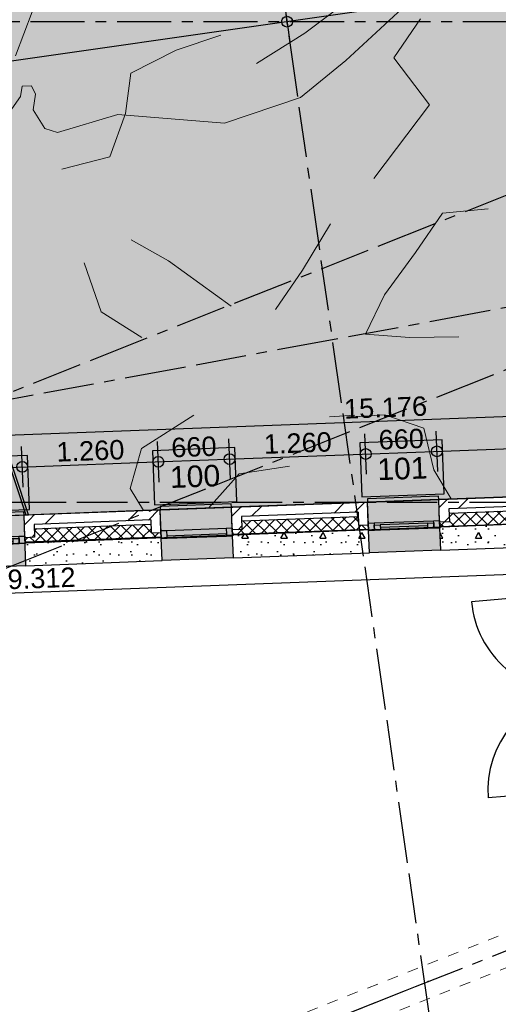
# Model space of a CAD drawing. Extents: x 856 to 5197, y -207 to 263.
# Tile 183 of 225: x 1079.4 to 1083.83, y 29.98 to 39.09. Entities that reach past the tile are written whole.
import ezdxf

# ---------------------------------------------------------------- set-up
doc = ezdxf.new("R2010")
doc.units = 0
doc.header["$MEASUREMENT"] = 0
for name, pattern in [('B0304', [0.6, 0.5, -0.05, 0, -0.05]), ('B0702', [0.11737, 0.07812, -0.03925]), ('B0805', [1.366667, 0.566667, -0.1, 0.033333, -0.1, 0.466667, -0.1])]:
    doc.linetypes.add(name, pattern=pattern)
for name, color, linetype in [('00 BEBOUWING', 7, 'Continuous'), ('00 TERREIN', 7, 'Continuous'), ('21 Buitenwanden', 7, 'Continuous'), ('22 Niet Constr Binnenwanden', 7, 'Continuous'), ('23 Vloeren', 7, 'Continuous'), ('28 Draagconstructies', 7, 'Continuous'), ('A Lijn doorsnede', 7, 'Continuous'), ('A Stramien', 7, 'Continuous'), ('T Tekst_dim 1_ 100', 7, 'Continuous'), ('Window Markers', 7, 'Continuous')]:
    doc.layers.add(name, color=color, linetype=linetype)
doc.styles.add('GENERATED_STYLE_3', font='Arial')
doc.styles.get("Standard").update_dxf_attribs({"font": 'txt', "bigfont": 'BIGFONT.SHX'})
doc.dimstyles.new('GENERATED_STYLE__1', dxfattribs={"dimtxt": 0.18, "dimasz": 0.19, "dimexe": 0.18, "dimexo": 0, "dimgap": 0.09, "dimtad": 1, "dimdec": 0, "dimlfac": 1000, "dimzin": 0, "dimdsep": 46, "dimtxsty": 'Standard', "dimblk": 'ARROWHEAD_7', "dimblk1": 'ARROWHEAD_7', "dimblk2": 'ARROWHEAD_7', "dimcen": 0.09, "dimclrd": 7, "dimclre": 7, "dimclrt": 7, "dimadec": 1, "dimazin": 0, "dimtfac": 1, "dimtdec": 4, "dimtmove": 0, "dimatfit": 3, "dimfxl": 0, "dimtolj": 1, "dimtzin": 0, "dimarcsym": 0})
doc.dimstyles.new('GENERATED_STYLE__5', dxfattribs={"dimtxt": 0.25, "dimasz": 0.19, "dimexe": 0.18, "dimexo": 0, "dimgap": 0.09, "dimtad": 1, "dimdec": 0, "dimlfac": 1000, "dimzin": 0, "dimdsep": 46, "dimtxsty": 'Standard', "dimblk": 'ARROWHEAD_7', "dimblk1": 'ARROWHEAD_7', "dimblk2": 'ARROWHEAD_7', "dimcen": 0.09, "dimclrd": 7, "dimclre": 7, "dimclrt": 7, "dimadec": 1, "dimazin": 0, "dimtfac": 1, "dimtdec": 4, "dimtmove": 0, "dimatfit": 3, "dimfxl": 0, "dimtolj": 1, "dimtzin": 0, "dimarcsym": 0})
pattern_1 = [(45, (988.21373, 0), (-0.4596194, 0.4596194), []), (45, (988.1218, 0.0919), (-0.4596194, 0.4596194), [])]
pattern_2 = [(0, (988.21373, 0), (0, 0.6235383), [0.06, -0.3]), (0, (988.39373, 0.3118), (0, 0.6235383), [0.06, -0.3]), (60, (988.21373, 0), (-0.54, 0.311769), [0.06, -0.3]), (60, (988.57373, 0), (-0.54, 0.311769), [0.06, -0.3]), (120, (988.27373, 0), (0.54, 0.311769), [0.06, -0.3]), (120, (988.63373, 0), (0.54, 0.311769), [0.06, -0.3]), (0, (988.21373, 0.06), (0, 0.12), [0, -0.12, 0, -0.18]), (45, (988.27373, 0.06), (-0.08485282, 0.08485282), [0, -0.09, 0, -0.15])]
pattern_3 = [(45, (988.21373, 0), (-0.05303301, 0.05303301), []), (135, (988.21373, 0), (0.05303301, 0.05303301), [])]

# ---------------------------------------------------------------- blocks, each defined once
blk = doc.blocks.new('SLAB_173_3', base_point=(1049.1188, 43.3491))
at = {"layer": '00 TERREIN', "linetype": 'Continuous', "lineweight": 0}
h = blk.add_hatch(dxfattribs=at)
h.set_pattern_fill('16_Grind_0003', color=252, style=0, pattern_type=2)
h.set_pattern_definition([(-52.8577, (1056.153, 50.3236), (5.20153, 3.93993), [0.71487, -3.57435]), (-52.8577, (1060.049, 50.584), (5.20153, 3.93993), [0.71487, -3.57435]), (3.8244, (1056.153, 50.3236), (-1.28396, 7.09862), [0.65073, -3.25364]), (3.8244, (1058.743, 46.9045), (-1.28396, 7.09862), [0.65073, -3.25364]), (70.4603, (1056.585, 49.754), (-6.4855, 3.1587), [0.65073, -3.25364]), (70.4603, (1059.175, 46.335), (-6.4855, 3.1587), [0.65073, -3.25364]), (-52.8577, (1056.6537, 50.7027), (1.001036, 0.75824), [0, -1.429741, 0, -2.144611]), (-11.5638, (1057.0853, 50.1329), (0.097413, 1.342047), [0, -1.009183, 0, -1.681972])])
h.paths.add_polyline_path([(1049.1188, 43.3491), (1056.2737, 25.3361), (1072.4184, 31.6957), (1072.4184, 32.6093), (1072.1784, 32.6093), (1072.1784, 33.1493), (1075.2254, 34.3511), (1078.6209, 34.4785), (1066.3132, 71.8035), (1099.5584, 79.0521), (1109.6539, 70.2408, -0.255208), (1138.2137, 84.2609), (1136.8218, 91.5367), (1160.4202, 110.3395), (1167.1528, 84.8299), (1192.1105, 111.5726), (1173.7235, 145.6291), (1129.9394, 108.581), (1121.682, 101.9354), (1115.314, 97.6983), (1109.0702, 93.5553), (1101.9158, 90.8725), (1090.6563, 89.2665), (1084.0175, 90.4624), (1075.6185, 88.3594), (1064.0213, 83.3424), (1052.7564, 67.5101)], flags=0)
blk = doc.blocks.new('SLAB_128_3', base_point=(1198.0661, 100.5417))
at = {"layer": '00 TERREIN', "linetype": 'Continuous', "lineweight": 0}
blk.add_hatch(color=254, dxfattribs=at).paths.add_polyline_path([(1198.0661, 100.5417), (1174.4518, 92.6509), (1160.391, 77.2809), (1159.791, 77.7933), (1166.2695, 85.042), (1159.9596, 108.9497), (1137.6984, 91.2122), (1139.0305, 84.2489), (1132.2671, 84.3483), (1124.8606, 82.2564), (1118.7674, 79.2047), (1112.6177, 74.9375), (1109.2236, 69.559), (1099.3396, 78.1856), (1067.351, 71.211), (1079.4529, 34.5098), (1095.2096, 35.1013), (1096.036, 29.3271), (1097.9943, 15.6446), (1093.1555, 14.952), (1095.5089, -1.511), (1158.0151, -0.565), (1180.3531, -0.2153), (1271.3267, 3.8224)], flags=0)
at = {"layer": '00 TERREIN', "linetype": 'Continuous', "flags": 128}
blk.add_lwpolyline([(1198.0661, 100.5417), (1174.4518, 92.6509), (1160.391, 77.2809), (1159.791, 77.7933), (1166.2695, 85.042), (1159.9596, 108.9497), (1137.6984, 91.2122), (1139.0305, 84.2489), (1132.2671, 84.3483), (1124.8606, 82.2564), (1118.7674, 79.2047), (1112.6177, 74.9375), (1109.2236, 69.559), (1099.3396, 78.1856), (1067.351, 71.211), (1079.4529, 34.5098), (1095.2096, 35.1013), (1096.036, 29.3271), (1097.9943, 15.6446), (1093.1555, 14.952), (1095.5089, -1.511), (1158.0151, -0.565), (1180.3531, -0.2153), (1271.3267, 3.8224)], close=True, dxfattribs=at)
blk = doc.blocks.new('*X146', base_point=(988.2137, 0))
at = {"layer": '00 TERREIN', "color": 9, "linetype": 'Continuous', "lineweight": 0}
for p, q in [((1082.0371, 38.9708), (1082.5337, 39.3469)), ((1079.5112, 39.1672), (1079.3572, 38.7602)), ((1082.8596, 38.7422), (1083.1045, 39.1019)), ((1080.8463, 38.814), (1081.2588, 38.9522)), ((1081.5896, 38.6899), (1082.0371, 38.9708)), ((1080.4244, 38.6008), (1080.8463, 38.814)), ((1083.1903, 38.3056), (1082.8596, 38.7422)), ((1080.3776, 38.2267), (1080.4244, 38.6008)), ((1082.6727, 37.6232), (1083.1903, 38.3056)), ((1080.2306, 37.8251), (1080.3776, 38.2267)), ((1079.7878, 37.7122), (1080.2306, 37.8251)), ((1083.311, 37.3035), (1083.0592, 36.9386)), ((1083.7328, 37.3424), (1083.311, 37.3035)), ((1082.0151, 36.7768), (1082.274, 37.2051)), ((1080.4284, 37.0555), (1080.7731, 36.8618)), ((1083.0592, 36.9386), (1082.7724, 36.5471)), ((1080.1507, 36.3904), (1079.9948, 36.8432)), ((1080.7731, 36.8618), (1081.3555, 36.4417)), ((1081.7633, 36.4118), (1082.0151, 36.7768)), ((1082.7724, 36.5471), (1082.5974, 36.1824)), ((1080.5281, 36.1537), (1080.1507, 36.3904)), ((1082.5974, 36.1824), (1083.0052, 36.1526)), ((1083.0052, 36.1526), (1083.462, 36.1598)), ((1080.5253, 35.1257), (1081.0078, 35.4332)), ((1082.4992, 35.4322), (1082.2639, 35.4168)), ((1082.7765, 35.4374), (1082.4969, 35.4191)), ((1083.1353, 35.3124), (1082.7765, 35.4374)), ((1083.2284, 34.9281), (1083.1353, 35.3124)), ((1080.4203, 34.7559), (1080.5253, 35.1257)), ((1081.8931, 34.9618), (1081.4294, 34.8912)), ((1083.3887, 34.6575), (1083.2284, 34.9281)), ((1081.4294, 34.8912), (1081.1451, 34.5733)), ((1080.5443, 34.5507), (1080.4203, 34.7559))]:
    blk.add_line(p, q, dxfattribs=at)
blk = doc.blocks.new('HATCH_210_3', base_point=(990.0137, 0))
at = {"layer": '00 TERREIN', "color": 9, "linetype": 'Continuous', "lineweight": 0}
blk.add_blockref('*X146', (988.2137, 0), dxfattribs=at)
blk = doc.blocks.new('SLAB_42_3', base_point=(1079.4778, 34.5107))
at = {"layer": '00 TERREIN', "linetype": 'Continuous', "lineweight": 0}
blk.add_hatch(color=252, dxfattribs=at).paths.add_polyline_path([(1079.4778, 34.5107), (1067.351, 71.211), (1099.3396, 78.1856), (1109.3418, 69.6013), (1109.7131, 70.1892), (1099.5584, 79.0521), (1066.3132, 71.8035), (1078.6209, 34.4785)], flags=0)
at = {"layer": '00 TERREIN', "linetype": 'Continuous', "flags": 128}
blk.add_lwpolyline([(1079.4778, 34.5107), (1067.351, 71.211), (1099.3396, 78.1856), (1109.3418, 69.6013), (1109.7131, 70.1892), (1099.5584, 79.0521), (1066.3132, 71.8035), (1078.6209, 34.4785)], close=True, dxfattribs=at)
blk = doc.blocks.new('R1a metaal 11', base_point=(988.2137, 0))
at = {"layer": '21 Buitenwanden', "linetype": 'Continuous'}
for p, q in [((987.8837, 0.195), (987.8837, 0.225)), ((987.8837, 0.225), (988.5437, 0.225)), ((987.8837, 0.195), (988.5437, 0.195)), ((988.5437, 0.225), (988.5437, 0.195)), ((987.8837, 0), (987.9387, 0)), ((987.8837, -0.07), (987.8837, 0)), ((987.8837, 0), (987.8837, -0.07)), ((987.9387, 0), (987.9387, -0.05)), ((987.9387, 0), (988.4887, 0)), ((988.4887, -0.05), (988.4887, 0)), ((988.4887, 0), (988.5437, 0)), ((988.5437, 0), (988.5437, -0.07)), ((988.5437, 0), (988.5437, -0.07)), ((987.9387, -0.07), (987.8837, -0.07)), ((987.9387, -0.05), (987.9387, -0.07)), ((987.9387, -0.05), (988.4887, -0.05)), ((987.9387, -0.05), (988.4887, -0.05)), ((988.4887, -0.07), (987.9387, -0.07)), ((988.4887, -0.07), (988.4887, -0.05)), ((988.5437, -0.07), (988.4887, -0.07)), ((987.8837, -0.275), (988.5437, -0.275))]:
    blk.add_line(p, q, dxfattribs=at)
blk = doc.blocks.new('D Marker 11_9', base_point=(988.2137, 0))
at = {"layer": 'Window Markers', "linetype": 'Continuous'}
for p, q in [((987.8325, -0.52), (987.8325, -1.02)), ((988.595, -0.52), (987.8325, -0.52)), ((988.595, -1.02), (988.595, -0.52)), ((987.8325, -1.02), (988.595, -1.02))]:
    blk.add_line(p, q, dxfattribs=at)
at = {"layer": 'Window Markers', "linetype": 'Continuous', "insert": (988.4426, -0.6659), "char_height": 0.2, "attachment_point": 7, "rotation": 180, "style": 'GENERATED_STYLE_3'}
blk.add_mtext('{100}', dxfattribs=at)
blk = doc.blocks.new('R1a metaal 11_2', base_point=(988.2137, 0))
at = {"layer": '21 Buitenwanden', "linetype": 'Continuous'}
for p, q in [((987.8837, 0.195), (987.8837, 0.225)), ((987.8837, 0.225), (988.5437, 0.225)), ((987.8837, 0.195), (988.5437, 0.195)), ((988.5437, 0.225), (988.5437, 0.195)), ((987.9387, 0), (987.8837, 0)), ((987.8837, 0), (987.8837, -0.07)), ((987.8837, 0), (987.8837, -0.07)), ((987.9387, -0.02), (987.9387, 0)), ((988.4887, 0), (987.9387, 0)), ((988.5437, 0), (988.4887, 0)), ((988.4887, 0), (988.4887, -0.02)), ((988.5437, -0.07), (988.5437, 0)), ((988.5437, 0), (988.5437, -0.07)), ((987.8837, -0.07), (987.9387, -0.07)), ((987.9387, -0.07), (987.9387, -0.02)), ((987.9937, -0.02), (987.9387, -0.02)), ((987.9387, -0.02), (987.9387, -0.07)), ((987.9387, -0.07), (987.9937, -0.07)), ((987.9937, -0.02), (988.4337, -0.02)), ((987.9937, -0.07), (987.9937, -0.02)), ((987.9937, -0.045), (988.4337, -0.045)), ((987.9937, -0.07), (988.4337, -0.07)), ((987.9937, -0.07), (988.4337, -0.07)), ((988.4887, -0.02), (988.4337, -0.02)), ((988.4337, -0.02), (988.4337, -0.07)), ((988.4337, -0.07), (988.4887, -0.07)), ((988.4887, -0.02), (988.4887, -0.07)), ((988.4887, -0.07), (988.4887, -0.02)), ((988.4887, -0.07), (988.5437, -0.07)), ((987.8837, -0.275), (988.5437, -0.275))]:
    blk.add_line(p, q, dxfattribs=at)
blk = doc.blocks.new('D Marker 11_10', base_point=(988.2137, 0))
at = {"layer": 'Window Markers', "linetype": 'Continuous'}
for p, q in [((987.8325, -0.52), (987.8325, -1.02)), ((988.595, -0.52), (987.8325, -0.52)), ((988.595, -1.02), (988.595, -0.52)), ((987.8325, -1.02), (988.595, -1.02))]:
    blk.add_line(p, q, dxfattribs=at)
at = {"layer": 'Window Markers', "linetype": 'Continuous', "insert": (988.4426, -0.6659), "char_height": 0.2, "attachment_point": 7, "rotation": 180, "style": 'GENERATED_STYLE_3'}
blk.add_mtext('{101}', dxfattribs=at)
blk = doc.blocks.new('WALL_339_3', base_point=(1090.3905, 34.9204))
at = {"layer": '21 Buitenwanden', "linetype": 'Continuous'}
h = blk.add_hatch(dxfattribs=at)
h.set_pattern_fill('10_Baksteen_0003', color=256, style=0, pattern_type=2)
h.set_pattern_definition(pattern_1)
h.paths.add_polyline_path([(1090.3905, 34.9204), (1083.2751, 34.6532), (1083.3684, 34.5667), (1090.3128, 34.8274)], flags=0)
h = blk.add_hatch(dxfattribs=at)
h.set_pattern_fill('13_45gr_isolatie_0003', color=256, style=0, pattern_type=2)
h.set_pattern_definition(pattern_3)
h.paths.add_polyline_path([(1083.2829, 34.4434), (1083.2844, 34.4034), (1090.1749, 34.6621), (1090.2783, 34.7861), (1083.3699, 34.5267), (1083.3729, 34.4468)], flags=0)
at = {"layer": '21 Buitenwanden', "linetype": 'Continuous', "lineweight": 0}
for points in [[(1082.6144, 34.6585), (1082.6155, 34.6285), (1082.6228, 34.4336), (1083.2824, 34.4584), (1083.2751, 34.6532), (1083.2739, 34.6832)], [(1080.6958, 34.5864), (1080.6969, 34.5565), (1080.7042, 34.3616), (1081.3637, 34.3864), (1081.3564, 34.5812), (1081.3553, 34.6112)], [(1078.7771, 34.5144), (1078.7782, 34.4844), (1078.7856, 34.2896), (1079.4451, 34.3143), (1079.4378, 34.5092), (1079.4366, 34.5392)], [(1082.6228, 34.4336), (1082.6332, 34.1588), (1083.2927, 34.1836), (1083.2824, 34.4584)], [(1080.7042, 34.3616), (1080.7145, 34.0868), (1081.3741, 34.1115), (1081.3637, 34.3864)], [(1078.7856, 34.2896), (1078.7959, 34.0148), (1079.4554, 34.0395), (1079.4451, 34.3143)]]:
    blk.add_hatch(color=255, dxfattribs=at).paths.add_polyline_path(points, flags=0)
at = {"layer": '21 Buitenwanden', "linetype": 'Continuous'}
h = blk.add_hatch(dxfattribs=at)
h.set_pattern_fill('10_Baksteen_0003', color=256, style=0, pattern_type=2)
h.set_pattern_definition(pattern_1)
h.paths.add_polyline_path([(1083.3684, 34.5667), (1083.2751, 34.6532), (1083.2829, 34.4434), (1083.3729, 34.4468)], flags=0)
h = blk.add_hatch(dxfattribs=at)
h.set_pattern_fill('11_Constructie_beton_0003', color=256, style=0, pattern_type=2)
h.set_pattern_definition(pattern_2)
h.paths.add_polyline_path([(1090.1749, 34.6621), (1083.2844, 34.4034), (1083.2927, 34.1836), (1089.9852, 34.4348)], flags=0)
h = blk.add_hatch(dxfattribs=at)
h.set_pattern_fill('10_Baksteen_0003', color=256, style=0, pattern_type=2)
h.set_pattern_definition(pattern_1)
h.paths.add_polyline_path([(1080.6969, 34.5565), (1079.4378, 34.5092), (1079.5311, 34.4226), (1080.6103, 34.4631)], flags=0)
h = blk.add_hatch(dxfattribs=at)
h.set_pattern_fill('10_Baksteen_0003', color=256, style=0, pattern_type=2)
h.set_pattern_definition(pattern_1)
h.paths.add_polyline_path([(1080.6103, 34.4631), (1080.6148, 34.3432), (1080.7048, 34.3466), (1080.6969, 34.5565)], flags=0)
h = blk.add_hatch(dxfattribs=at)
h.set_pattern_fill('10_Baksteen_0003', color=256, style=0, pattern_type=2)
h.set_pattern_definition(pattern_1)
h.paths.add_polyline_path([(1081.3564, 34.5812), (1081.4497, 34.4947), (1082.529, 34.5352), (1082.6155, 34.6285)], flags=0)
h = blk.add_hatch(dxfattribs=at)
h.set_pattern_fill('10_Baksteen_0003', color=256, style=0, pattern_type=2)
h.set_pattern_definition(pattern_1)
h.paths.add_polyline_path([(1081.4497, 34.4947), (1081.3564, 34.5812), (1081.3643, 34.3714), (1081.4542, 34.3747)], flags=0)
h = blk.add_hatch(dxfattribs=at)
h.set_pattern_fill('10_Baksteen_0003', color=256, style=0, pattern_type=2)
h.set_pattern_definition(pattern_1)
h.paths.add_polyline_path([(1082.529, 34.5352), (1082.5335, 34.4153), (1082.6234, 34.4186), (1082.6155, 34.6285)], flags=0)
h = blk.add_hatch(dxfattribs=at)
h.set_pattern_fill('10_Baksteen_0003', color=256, style=0, pattern_type=2)
h.set_pattern_definition(pattern_1)
h.paths.add_polyline_path([(1079.5311, 34.4226), (1079.4378, 34.5092), (1079.4456, 34.2993), (1079.5356, 34.3027)], flags=0)
h = blk.add_hatch(dxfattribs=at)
h.set_pattern_fill('13_45gr_isolatie_0003', color=256, style=0, pattern_type=2)
h.set_pattern_definition(pattern_3)
h.paths.add_polyline_path([(1081.3643, 34.3714), (1081.3658, 34.3314), (1082.6249, 34.3787), (1082.6234, 34.4186), (1082.5335, 34.4153), (1082.5305, 34.4952), (1081.4512, 34.4547), (1081.4542, 34.3747)], flags=0)
h = blk.add_hatch(dxfattribs=at)
h.set_pattern_fill('13_45gr_isolatie_0003', color=256, style=0, pattern_type=2)
h.set_pattern_definition(pattern_3)
h.paths.add_polyline_path([(1079.4456, 34.2993), (1079.4472, 34.2594), (1080.7063, 34.3066), (1080.7048, 34.3466), (1080.6148, 34.3432), (1080.6118, 34.4232), (1079.5326, 34.3827), (1079.5356, 34.3027)], flags=0)
h = blk.add_hatch(dxfattribs=at)
h.set_pattern_fill('11_Constructie_beton_0003', color=256, style=0, pattern_type=2)
h.set_pattern_definition(pattern_2)
h.paths.add_polyline_path([(1082.6249, 34.3787), (1081.3658, 34.3314), (1081.3741, 34.1115), (1082.6332, 34.1588)], flags=0)
h = blk.add_hatch(dxfattribs=at)
h.set_pattern_fill('11_Constructie_beton_0003', color=256, style=0, pattern_type=2)
h.set_pattern_definition(pattern_2)
h.paths.add_polyline_path([(1080.7063, 34.3066), (1079.4472, 34.2594), (1079.4554, 34.0395), (1080.7145, 34.0868)], flags=0)
for p, q in [((1090.3905, 34.9204), (1083.2751, 34.6532)), ((1090.3128, 34.8274), (1083.3684, 34.5667)), ((1083.3699, 34.5267), (1090.2783, 34.7861)), ((1083.2829, 34.4434), (1083.2751, 34.6532)), ((1083.2824, 34.4584), (1083.2751, 34.6532)), ((1083.2844, 34.4034), (1090.1749, 34.6621)), ((1080.6969, 34.5565), (1079.4378, 34.5092)), ((1080.7048, 34.3466), (1080.6969, 34.5565)), ((1080.7042, 34.3616), (1080.6969, 34.5565)), ((1082.6155, 34.6285), (1081.3564, 34.5812)), ((1081.3643, 34.3714), (1081.3564, 34.5812)), ((1081.3637, 34.3864), (1081.3564, 34.5812)), ((1082.6234, 34.4186), (1082.6155, 34.6285)), ((1082.6228, 34.4336), (1082.6155, 34.6285)), ((1083.3684, 34.5667), (1083.3729, 34.4468)), ((1079.4456, 34.2993), (1079.4378, 34.5092)), ((1079.4451, 34.3143), (1079.4378, 34.5092)), ((1080.6103, 34.4631), (1079.5311, 34.4226)), ((1080.6103, 34.4631), (1080.6148, 34.3432)), ((1082.529, 34.5352), (1081.4497, 34.4947)), ((1081.4497, 34.4947), (1081.4542, 34.3747)), ((1081.4512, 34.4547), (1082.5305, 34.4952)), ((1082.529, 34.5352), (1082.5335, 34.4153)), ((1083.2927, 34.1836), (1083.2824, 34.4584)), ((1079.5311, 34.4226), (1079.5356, 34.3027)), ((1079.5326, 34.3827), (1080.6118, 34.4232)), ((1081.3741, 34.1115), (1081.3637, 34.3864)), ((1081.4542, 34.3747), (1081.3643, 34.3714)), ((1081.3658, 34.3314), (1082.6249, 34.3787)), ((1082.5335, 34.4153), (1082.6234, 34.4186)), ((1082.6332, 34.1588), (1082.6228, 34.4336)), ((1083.3729, 34.4468), (1083.2829, 34.4434)), ((1083.2927, 34.1836), (1089.9852, 34.4348)), ((1079.4554, 34.0395), (1079.4451, 34.3143)), ((1079.5356, 34.3027), (1079.4456, 34.2993)), ((1079.4472, 34.2594), (1080.7063, 34.3066)), ((1080.6148, 34.3432), (1080.7048, 34.3466)), ((1080.7145, 34.0868), (1080.7042, 34.3616)), ((1081.3741, 34.1115), (1082.6332, 34.1588)), ((1079.4554, 34.0395), (1080.7145, 34.0868))]:
    blk.add_line(p, q, dxfattribs=at)
at = {"layer": '21 Buitenwanden', "linetype": 'Continuous', "xscale": -1, "rotation": 2.149925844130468}
for name, p in [('R1a metaal 11_2', (1082.9526, 34.446)), ('R1a metaal 11', (1081.034, 34.374)), ('R1a metaal 11_2', (1079.1153, 34.3019))]:
    blk.add_blockref(name, p, dxfattribs=at)
at = {"layer": 'Window Markers', "linetype": 'Continuous', "rotation": 182.1499258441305}
for name, p in [('D Marker 11_10', (1082.9629, 34.1712)), ('D Marker 11_9', (1081.0443, 34.0992)), ('D Marker 11_10', (1079.1256, 34.0271))]:
    blk.add_blockref(name, p, dxfattribs=at)
blk = doc.blocks.new('D2a bi h 11_5', base_point=(988.2137, 0))
at = {"layer": '22 Niet Constr Binnenwanden', "linetype": 'Continuous'}
for p, q in [((987.3022, -0.001), (987.3022, 0.9105)), ((989.1252, -0.001), (989.1252, 0.9105)), ((987.2352, 0), (987.2352, -0.114)), ((987.2352, 0), (987.3022, 0)), ((987.2352, 0), (987.2352, -0.114)), ((987.3022, 0), (987.3022, -0.114)), ((989.1252, 0), (989.1922, 0)), ((989.1252, 0), (989.1252, -0.114)), ((989.1922, 0), (989.1922, -0.114)), ((989.1922, 0), (989.1922, -0.114)), ((987.3022, -0.001), (989.1252, -0.001)), ((987.3022, -0.04), (987.3022, -0.001)), ((989.1252, -0.04), (987.3022, -0.04)), ((988.2137, -0.001), (988.2137, -0.04)), ((989.1252, -0.001), (989.1252, -0.04)), ((987.2352, -0.114), (987.3022, -0.114)), ((989.1252, -0.114), (989.1922, -0.114))]:
    blk.add_line(p, q, dxfattribs=at)
for centre, start, end in [((987.3022, -0.001), 0, 90), ((989.1252, -0.001), 90, 180)]:
    blk.add_arc(centre, 0.9115, start, end, dxfattribs=at)
blk = doc.blocks.new('WALL_131_3', base_point=(1084.618, 34.7037))
at = {"layer": '22 Niet Constr Binnenwanden', "linetype": 'Continuous', "rotation": 94.86228626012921}
blk.add_blockref('D2a bi h 11_5', (1084.5628, 32.8751), dxfattribs=at)
blk = doc.blocks.new('BEAM_461_3', base_point=(1073.007, 26.1513))
at = {"layer": '28 Draagconstructies', "color": 255, "linetype": 'B0702', "lineweight": 0}
for p, q in [((1072.9516, 26.2907), (1084.9069, 31.0398)), ((1073.0624, 26.0119), (1085.0177, 30.761))]:
    blk.add_line(p, q, dxfattribs=at)
blk = doc.blocks.new('*D722', base_point=(988.2137, 0))
at = {"layer": 'T Tekst_dim 1_ 100', "linetype": 'Continuous'}
for p, q in [((1084.4641, 33.7923), (1084.45, 34.167)), ((1075.2018, 33.6322), (1084.507, 33.9815)), ((1075.1588, 33.443), (1075.1448, 33.8177)), ((1075.0519, 33.6266), (1075.2018, 33.6322))]:
    blk.add_line(p, q, dxfattribs=at)
for centre in [(1084.4571, 33.9797), (1075.1518, 33.6303)]:
    blk.add_circle(centre, 0.05, dxfattribs=at)
at = {"layer": 'T Tekst_dim 1_ 100', "char_height": 0.18, "attachment_point": 1, "rotation": 2.14993, "style": 'GENERATED_STYLE_3'}
for s, insert in [('{210}', (1083.9874, 34.1782)), ('{9.312}', (1079.2819, 34.0015))]:
    blk.add_mtext(s, dxfattribs=dict(at, insert=insert))
blk = doc.blocks.new('ARROWHEAD_7')
at = {"color": 0, "linetype": 'Continuous', "lineweight": 0}
for p, q in [((0, 0), (-1, 0)), ((-0.25, 0), (0.25, 0)), ((0, -0.25), (0, 0.25))]:
    blk.add_line(p, q, dxfattribs=at)
blk.add_circle((0, 0), 0.25, dxfattribs=at)
blk = doc.blocks.new('*D723', base_point=(988.2137, 0))
at = {"layer": 'T Tekst_dim 1_ 100', "linetype": 'Continuous'}
for p, q in [((1084.4641, 33.7923), (1084.45, 34.167)), ((1084.6742, 33.8002), (1084.6601, 34.1749)), ((1075.2018, 33.6322), (1084.507, 33.9815)), ((1084.507, 33.9815), (1084.7171, 33.9894))]:
    blk.add_line(p, q, dxfattribs=at)
blk.add_circle((1084.6671, 33.9876), 0.05, dxfattribs=at)
blk = doc.blocks.new('CUTPLANE_2_3', base_point=(1007.4983, 9.2575))
at = {"layer": 'A Lijn doorsnede', "linetype": 'B0304'}
blk.add_line((1007.4983, 39.0777), (1096.8446, 39.0777), dxfattribs=at)
blk = doc.blocks.new('CUTPLANE_10_3', base_point=(1072.2023, 23.8007))
at = {"layer": 'A Lijn doorsnede', "linetype": 'B0304'}
blk.add_line((1071.5055, 25.5548), (1083.1761, 30.1908), dxfattribs=at)
blk.add_point((1083.1761, 30.1908), dxfattribs=at)
blk = doc.blocks.new('SLAB_160_3', base_point=(1010.4516, 14.6048))
at = {"layer": '00 BEBOUWING', "linetype": 'Continuous', "lineweight": 0}
h = blk.add_hatch(dxfattribs=at)
h.set_pattern_fill('Lijnen_horz_300_0003', color=252, style=0, pattern_type=2)
h.set_pattern_definition([(-68.47284, (1053.013, 34.02567), (0.2391415, 0.181139), [])])
h.paths.add_polyline_path([(1010.4516, 14.6048, 0.021087), (1019.1029, 17.3085, 0.018844), (1027.3444, 20.5414, 0.019457), (1033.0616, 23.2979, 0.021053), (1039.4137, 27.0746, 0.012604), (1046.3543, 31.8857, -0.005224), (1050.1735, 34.6054, -0.015709), (1054.097, 37.1588, -0.038118), (1061.6023, 40.9168, -0.060138), (1075.6175, 44.7996, -0.027771), (1082.1049, 45.4073, -0.017728), (1088.5517, 45.3966, -0.015048), (1100.786, 44.6195), (1100.9421, 47.4771, -0.022245), (1086.1565, 48.8689, 0.006434), (1082.1656, 49.3791, 0.019419), (1078.1682, 49.6816, 0.081773), (1066.3683, 48.06, 0.039967), (1059.8662, 45.4945, 0.035037), (1053.779, 41.9653, 0.020762), (1050.0167, 39.1669, 0.006842), (1046.4838, 36.2201, -0.007032), (1042.8961, 33.229, -0.014424), (1039.6808, 30.7964, -0.02836), (1033.5233, 26.9106, -0.018437), (1028.5024, 24.4015, -0.018164), (1019.9034, 20.8364, -0.019729), (1010.7526, 17.7467)], flags=0)
blk = doc.blocks.new('2D Boom plat 11', base_point=(988.2137, 0))
at = {"layer": '00 TERREIN', "color": 250, "linetype": 'Continuous', "lineweight": 0}
for p, q in [((991.8081, 0.4552), (991.8871, -0.3592)), ((991.8871, -0.3592), (991.9096, -0.9)), ((991.9096, -0.9), (991.6728, -1.604)), ((991.6728, -1.604), (991.0129, -2.3432)), ((991.0129, -2.3432), (990.8099, -2.8888)), ((990.3192, -2.8184), (990.2684, -2.8888)), ((990.4038, -2.836), (990.3192, -2.8184)), ((990.2684, -2.8888), (990.3361, -2.9592)), ((990.5053, -2.9416), (990.4038, -2.836)), ((990.8099, -2.8888), (990.7083, -2.9592)), ((990.3361, -2.9592), (990.3908, -3.1286)), ((990.7083, -2.9592), (990.5053, -2.9416))]:
    blk.add_line(p, q, dxfattribs=at)
blk = doc.blocks.new('SLAB_492_3', base_point=(1055.6992, 26.5928))
at = {"layer": '23 Vloeren', "linetype": 'Continuous', "flags": 128}
blk.add_lwpolyline([(1062.056, 0.03), (1063.1348, 1.1087), (1063.1349, 1.65), (1066.0458, 1.65), (1068.2143, 1.65), (1068.2143, 0.85), (1074.0584, 0.85), (1073.984, 2.293), (1080.3214, 2.293), (1080.4236, 1.572), (1090.0653, 1.572), (1090.0653, 2.302), (1094.8568, 2.302), (1094.6389, 3.825), (1093.0485, 14.9368), (1092.999, 14.9297), (1090.1749, 34.6621), (1075.0561, 34.0777), (1072.3896, 33.0185), (1072.3916, 31.6097), (1056.253, 25.1988), (1055.6992, 26.5928), (1015.1945, 10.5027)], dxfattribs=at)
blk = doc.blocks.new('*D1129', base_point=(988.2137, 0))
at = {"layer": 'T Tekst_dim 1_ 100', "linetype": 'Continuous'}
for p, q in [((1078.7686, 34.7424), (1078.7545, 35.1172)), ((1079.4281, 34.7672), (1079.414, 35.1419)), ((1077.5524, 34.8844), (1078.8115, 34.9317)), ((1078.8115, 34.9317), (1079.471, 34.9564))]:
    blk.add_line(p, q, dxfattribs=at)
blk.add_circle((1079.4211, 34.9546), 0.05, dxfattribs=at)
at = {"layer": 'T Tekst_dim 1_ 100', "insert": (1078.8774, 35.1503), "char_height": 0.18, "attachment_point": 1, "rotation": 2.14993, "style": 'GENERATED_STYLE_3'}
blk.add_mtext('{660}', dxfattribs=at)
blk = doc.blocks.new('*D1130', base_point=(988.2137, 0))
at = {"layer": 'T Tekst_dim 1_ 100', "linetype": 'Continuous'}
for p, q in [((1080.6872, 34.8145), (1080.6731, 35.1892)), ((1079.4281, 34.7672), (1079.414, 35.1419)), ((1078.8115, 34.9317), (1079.471, 34.9564)), ((1079.471, 34.9564), (1080.7301, 35.0037))]:
    blk.add_line(p, q, dxfattribs=at)
blk.add_circle((1080.6802, 35.0018), 0.05, dxfattribs=at)
at = {"layer": 'T Tekst_dim 1_ 100', "insert": (1079.7338, 35.1825), "char_height": 0.18, "attachment_point": 1, "rotation": 2.14993, "style": 'GENERATED_STYLE_3'}
blk.add_mtext('{1.260}', dxfattribs=at)
blk = doc.blocks.new('*D1131', base_point=(988.2137, 0))
at = {"layer": 'T Tekst_dim 1_ 100', "linetype": 'Continuous'}
for p, q in [((1080.6872, 34.8145), (1080.6731, 35.1892)), ((1081.3467, 34.8392), (1081.3327, 35.214)), ((1080.7301, 35.0037), (1081.3897, 35.0285)), ((1079.471, 34.9564), (1080.7301, 35.0037))]:
    blk.add_line(p, q, dxfattribs=at)
blk.add_circle((1081.3397, 35.0266), 0.05, dxfattribs=at)
at = {"layer": 'T Tekst_dim 1_ 100', "insert": (1080.796, 35.2223), "char_height": 0.18, "attachment_point": 1, "rotation": 2.14993, "style": 'GENERATED_STYLE_3'}
blk.add_mtext('{660}', dxfattribs=at)
blk = doc.blocks.new('*D1132', base_point=(988.2137, 0))
at = {"layer": 'T Tekst_dim 1_ 100', "linetype": 'Continuous'}
for p, q in [((1081.3467, 34.8392), (1081.3327, 35.214)), ((1082.6058, 34.8865), (1082.5918, 35.2612)), ((1080.7301, 35.0037), (1081.3897, 35.0285)), ((1081.3897, 35.0285), (1082.6488, 35.0757))]:
    blk.add_line(p, q, dxfattribs=at)
blk.add_circle((1082.5988, 35.0739), 0.05, dxfattribs=at)
at = {"layer": 'T Tekst_dim 1_ 100', "insert": (1081.6525, 35.2545), "char_height": 0.18, "attachment_point": 1, "rotation": 2.14993, "style": 'GENERATED_STYLE_3'}
blk.add_mtext('{1.260}', dxfattribs=at)
blk = doc.blocks.new('*D1133', base_point=(988.2137, 0))
at = {"layer": 'T Tekst_dim 1_ 100', "linetype": 'Continuous'}
for p, q in [((1083.2654, 34.9113), (1083.2513, 35.286)), ((1082.6058, 34.8865), (1082.5918, 35.2612)), ((1082.6488, 35.0757), (1083.3083, 35.1005)), ((1081.3897, 35.0285), (1082.6488, 35.0757))]:
    blk.add_line(p, q, dxfattribs=at)
blk.add_circle((1083.2583, 35.0986), 0.05, dxfattribs=at)
at = {"layer": 'T Tekst_dim 1_ 100', "insert": (1082.7147, 35.2944), "char_height": 0.18, "attachment_point": 1, "rotation": 2.14993, "style": 'GENERATED_STYLE_3'}
blk.add_mtext('{660}', dxfattribs=at)
blk = doc.blocks.new('*D1134', base_point=(988.2137, 0))
at = {"layer": 'T Tekst_dim 1_ 100', "linetype": 'Continuous'}
for p, q in [((1090.3808, 35.1784), (1090.3667, 35.5531)), ((1090.3238, 35.3639), (1090.4737, 35.3695)), ((1083.2654, 34.9113), (1083.2513, 35.286)), ((1083.3083, 35.1005), (1090.3238, 35.3639)), ((1082.6488, 35.0757), (1083.3083, 35.1005))]:
    blk.add_line(p, q, dxfattribs=at)
blk.add_circle((1090.3737, 35.3657), 0.05, dxfattribs=at)
at = {"layer": 'T Tekst_dim 1_ 100', "insert": (1086.4993, 35.4364), "char_height": 0.18, "attachment_point": 1, "rotation": 2.14993, "style": 'GENERATED_STYLE_3'}
blk.add_mtext('{7.120}', dxfattribs=at)
blk = doc.blocks.new('*D1135', base_point=(988.2137, 0))
at = {"layer": 'T Tekst_dim 1_ 100', "linetype": 'Continuous'}
for p, q in [((1090.3696, 35.4761), (1090.3555, 35.8509)), ((1075.2475, 35.0961), (1090.3126, 35.6616)), ((1090.3126, 35.6616), (1090.4625, 35.6673)), ((1075.2046, 34.9068), (1075.1905, 35.2816)), ((1075.0976, 35.0904), (1075.2475, 35.0961))]:
    blk.add_line(p, q, dxfattribs=at)
for centre in [(1090.3626, 35.6635), (1075.1976, 35.0942)]:
    blk.add_circle(centre, 0.05, dxfattribs=at)
at = {"layer": 'T Tekst_dim 1_ 100', "insert": (1082.3947, 35.5805), "char_height": 0.18, "attachment_point": 1, "rotation": 2.14993, "style": 'GENERATED_STYLE_3'}
blk.add_mtext('{15.176}', dxfattribs=at)
blk = doc.blocks.new('*D1213', base_point=(988.2137, 0))
at = {"layer": 'A Stramien', "linetype": 'Continuous'}
for p, q in [((1089.362, 40.3381), (1089.4151, 39.9668)), ((1089.3391, 40.1454), (1081.8215, 39.0694)), ((1089.4875, 40.1666), (1089.3391, 40.1454)), ((1081.8445, 39.2621), (1081.8976, 38.8909))]:
    blk.add_line(p, q, dxfattribs=at)
for centre in [(1089.3885, 40.1524), (1081.871, 39.0765)]:
    blk.add_circle(centre, 0.05, dxfattribs=at)
at = {"layer": 'A Stramien', "insert": (1085.1785, 39.853), "char_height": 0.25, "attachment_point": 1, "rotation": 8.14501}
blk.add_mtext('{7.594}', dxfattribs=at)
blk = doc.blocks.new('*D1214', base_point=(988.2137, 0))
at = {"layer": 'A Stramien', "linetype": 'Continuous'}
for p, q in [((1089.3391, 40.1454), (1081.8215, 39.0694)), ((1081.8445, 39.2621), (1081.8976, 38.8909)), ((1081.8215, 39.0694), (1075.2625, 38.1307)), ((1075.2854, 38.3234), (1075.3386, 37.9522))]:
    blk.add_line(p, q, dxfattribs=at)
blk.add_circle((1075.312, 38.1378), 0.05, dxfattribs=at)
at = {"layer": 'A Stramien', "insert": (1078.1402, 38.8456), "char_height": 0.25, "attachment_point": 1, "rotation": 8.14501}
blk.add_mtext('{6.626}', dxfattribs=at)
blk = doc.blocks.new('*D1215', base_point=(988.2137, 0))
at = {"layer": 'A Stramien', "linetype": 'Continuous'}
for p, q in [((1081.8215, 39.0694), (1075.2625, 38.1307)), ((1075.2625, 38.1307), (1073.7504, 37.9143)), ((1073.6744, 38.0928), (1073.7275, 37.7216)), ((1073.7504, 37.9143), (1073.602, 37.893))]:
    blk.add_line(p, q, dxfattribs=at)
blk.add_circle((1073.7009, 37.9072), 0.05, dxfattribs=at)
at = {"layer": 'A Stramien', "insert": (1074.0552, 38.261), "char_height": 0.25, "attachment_point": 1, "rotation": 8.14501}
blk.add_mtext('{1.627}', dxfattribs=at)

msp = doc.modelspace()

# ---------------------------------------------------------------- linework, layer by layer
at = {"layer": 'A Stramien', "linetype": 'B0805'}
msp.add_line((1087.8592, -2.7628), (1081.7621, 39.8377), dxfattribs=at)
at = {"layer": 'A Stramien', "linetype": 'B0805', "flags": 128}
for points in [[(1008.1189, 7.3655), (1092.5526, 40.906)], [(1093.1064, 39.5119), (1008.6727, 5.9714)], [(1093.6153, 38.2308), (1073.6498, 34.5286)], [(1094.9523, 34.8651), (1010.5201, 1.3252)], [(1098.4604, 34.6252), (1067.0084, 34.6252)]]:
    msp.add_lwpolyline(points, dxfattribs=at)

# ---------------------------------------------------------------- block references
at = {"layer": '00 BEBOUWING', "linetype": 'Continuous'}
msp.add_blockref('SLAB_160_3', (1010.4516, 14.6048), dxfattribs=at)
at = {"layer": '00 TERREIN', "linetype": 'Continuous'}
for name, p in [('SLAB_173_3', (1049.1188, 43.3491)), ('SLAB_128_3', (1198.0661, 100.5417)), ('SLAB_42_3', (1079.4778, 34.5107))]:
    msp.add_blockref(name, p, dxfattribs=at)
at = {"layer": '00 TERREIN', "color": 250, "linetype": 'Continuous', "lineweight": 0, "rotation": 307.1423153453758}
msp.add_blockref('2D Boom plat 11', (1080.4826, 41.8629), dxfattribs=at)
at = {"layer": '00 TERREIN', "color": 9, "linetype": 'Continuous', "lineweight": 0}
msp.add_blockref('HATCH_210_3', (990.0137, 0), dxfattribs=at)
at = {"layer": '21 Buitenwanden'}
msp.add_blockref('WALL_339_3', (1090.3905, 34.9204), dxfattribs=at)
at = {"layer": '22 Niet Constr Binnenwanden'}
msp.add_blockref('WALL_131_3', (1084.618, 34.7037), dxfattribs=at)
at = {"layer": '23 Vloeren', "linetype": 'Continuous'}
msp.add_blockref('SLAB_492_3', (1055.6992, 26.5928), dxfattribs=at)
at = {"layer": '28 Draagconstructies', "color": 255, "lineweight": 0}
msp.add_blockref('BEAM_461_3', (1073.007, 26.1513), dxfattribs=at)
at = {"layer": 'A Lijn doorsnede'}
for name, p in [('CUTPLANE_2_3', (1007.4983, 9.2575)), ('CUTPLANE_10_3', (1072.2023, 23.8007))]:
    msp.add_blockref(name, p, dxfattribs=at)

# ---------------------------------------------------------------- dimensions: what is measured, and where the dimension line sits
at = {"layer": 'A Stramien', "linetype": 'Continuous'}
for p1, p2, picture, middle in [((1089.2796, 40.9136), (1081.8078, 39.5185), '*D1213', (1085.6657, 39.7964)), ((1081.8078, 39.5185), (1075.2487, 38.5797), '*D1214', (1078.6274, 38.7891)), ((1075.2487, 38.5797), (1074.1707, 34.6252), '*D1215', (1074.5424, 38.2044))]:
    dim = msp.add_linear_dim(base=(1081.871, 39.0765), p1=p1, p2=p2, angle=188.14501, dimstyle='GENERATED_STYLE__5', dxfattribs=at)
    dim.commit()
    dim.dimension.update_dxf_attribs({"geometry": picture, "text_midpoint": middle})
at = {"layer": 'T Tekst_dim 1_ 100', "linetype": 'Continuous'}
for base, p1, p2, picture, middle in [((1090.3626, 35.6635), (1075.2254, 34.3511), (1090.3905, 34.9204), '*D1135', (1082.8151, 35.5063)), ((1076.8429, 34.8578), (1083.2751, 34.6532), (1090.3905, 34.9204), '*D1134', (1086.8439, 35.3593)), ((1076.8429, 34.8578), (1082.6155, 34.6285), (1083.2751, 34.6532), '*D1133', (1082.9455, 35.213)), ((1076.8429, 34.8578), (1081.3564, 34.5812), (1082.6155, 34.6285), '*D1132', (1081.9971, 35.1774)), ((1076.8429, 34.8578), (1080.6969, 34.5565), (1081.3564, 34.5812), '*D1131', (1081.0269, 35.1409)), ((1076.8429, 34.8578), (1079.4378, 34.5092), (1080.6969, 34.5565), '*D1130', (1080.0785, 35.1053)), ((1076.8429, 34.8578), (1078.7782, 34.4844), (1079.4378, 34.5092), '*D1129', (1079.1082, 35.0689)), ((1084.4571, 33.9797), (1075.1425, 33.8776), (1084.4478, 34.2269), '*D722', (1079.6265, 33.9244)), ((1084.4571, 33.9797), (1084.4478, 34.2269), (1084.6579, 34.2348), '*D723', (1084.2183, 34.0968))]:
    dim = msp.add_linear_dim(base=base, p1=p1, p2=p2, angle=2.14993, dimstyle='GENERATED_STYLE__1', dxfattribs=at)
    dim.commit()
    dim.dimension.update_dxf_attribs({"geometry": picture, "text_midpoint": middle})

doc.saveas('drawing.dxf')
